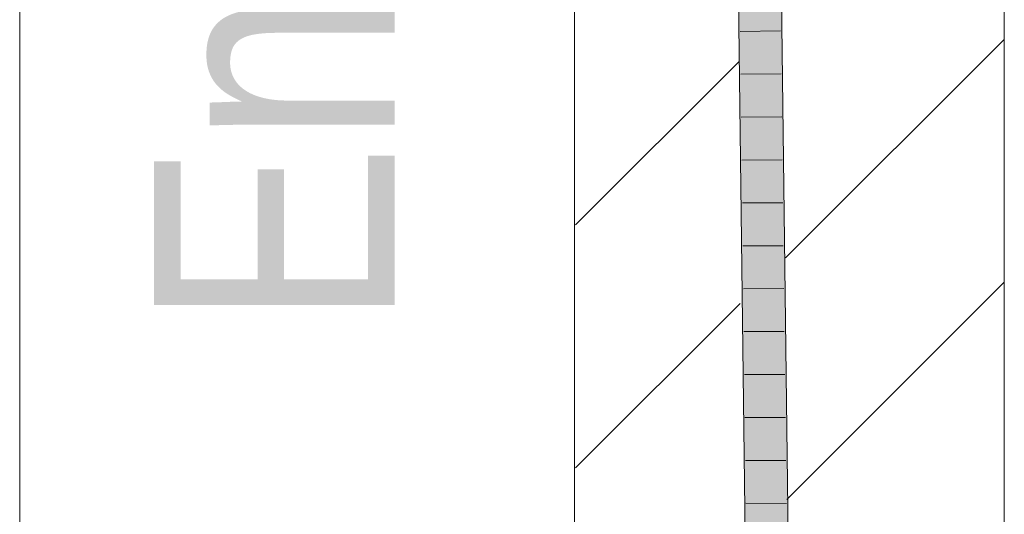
# Model space of a CAD drawing. Extents: x -620 to 3480, y 62 to 1107.
# Tile 230 of 256: x 179.65 to 185.38, y 868.72 to 871.6. Entities that reach past the tile are written whole.
import ezdxf
from ezdxf.lldxf.tags import DXFTag

# ---------------------------------------------------------------- set-up
doc = ezdxf.new("R2010")
doc.units = 0
doc.layers.get('0').update_dxf_attribs({"lineweight": 35})
for name, color, linetype, lineweight, true_color in [('E_Detail_Beschriftung', 7, 'Continuous', 13, 0x009900), ('E_Detail_Wandschraffur', 7, 'Continuous', 5, 0xc0c0c0), ('E_Leerrohr 25-A06G9GVN8I', 7, 'Continuous', 9, 0xff8000), ('E_Leerrohr 25-Shading', 7, 'Continuous', 9, 0xff8000)]:
    doc.layers.add(name, color=color, linetype=linetype, lineweight=lineweight, true_color=true_color)
doc.layers.add('E_Detail_Linie_Text_Bem', color=7, linetype='Continuous', lineweight=13)
doc.styles.get("Standard").update_dxf_attribs({"font": 'ARIALN.TTF'})
tags = doc.linetypes.add('fein_strichliert', pattern=[4, 1, -2, 1]).pattern_tags.tags
tags[8:9] = [DXFTag(74, 4), DXFTag(75, 0), DXFTag(340, '0'), DXFTag(46, 0.0), DXFTag(50, 0.0), DXFTag(44, 0.0), DXFTag(45, 0.0)]
tags[6:7] = [DXFTag(74, 4), DXFTag(75, 0), DXFTag(340, '0'), DXFTag(46, 0.0), DXFTag(50, 0.0), DXFTag(44, 0.0), DXFTag(45, 0.0)]
tags[4:5] = [DXFTag(74, 4), DXFTag(75, 0), DXFTag(340, '0'), DXFTag(46, 0.0), DXFTag(50, 0.0), DXFTag(44, 0.0), DXFTag(45, 0.0)]
tags = doc.linetypes.add('fein_strichliert-A06G9GVL8I', pattern=[4, 1, -2, 1]).pattern_tags.tags
tags[8:9] = [DXFTag(74, 4), DXFTag(75, 0), DXFTag(340, '0'), DXFTag(46, 0.0), DXFTag(50, 0.0), DXFTag(44, 0.0), DXFTag(45, 0.0)]
tags[6:7] = [DXFTag(74, 4), DXFTag(75, 0), DXFTag(340, '0'), DXFTag(46, 0.0), DXFTag(50, 0.0), DXFTag(44, 0.0), DXFTag(45, 0.0)]
tags[4:5] = [DXFTag(74, 4), DXFTag(75, 0), DXFTag(340, '0'), DXFTag(46, 0.0), DXFTag(50, 0.0), DXFTag(44, 0.0), DXFTag(45, 0.0)]

# ---------------------------------------------------------------- blocks, each defined once
blk = doc.blocks.new('Shading-A06G9GDP8I', base_point=(250.5309, 772.3447))
at = {"layer": 'E_Leerrohr 25-Shading', "color": 43, "true_color": 0xd7ab7f}
for points in [[(183.83, 872.0364), (183.8744, 868.3837), (183.8533, 872.0368), (183.877, 868.3837)], [(183.8533, 872.0368), (183.877, 868.3837), (183.8666, 872.037), (183.8935, 868.3835)], [(183.8935, 868.3835), (183.911, 868.3833), (183.8666, 872.037)], [(184.0878, 868.3817), (184.1244, 868.3813), (184.0434, 872.0402), (184.08, 872.0408)]]:
    blk.add_solid(points, dxfattribs=at)
at = {"layer": 'E_Leerrohr 25-Shading', "color": 31, "true_color": 0xfabd7f}
for points in [[(183.911, 868.3833), (183.9994, 868.3825), (183.8666, 872.037), (183.955, 872.0386)], [(183.9994, 868.3825), (184.0878, 868.3817), (183.955, 872.0386), (184.0434, 872.0402)]]:
    blk.add_solid(points, dxfattribs=at)
blk = doc.blocks.new('Referenz-A06G9GVT8I')
at = {"layer": 'E_Detail_Linie_Text_Bem', "linetype": 'fein_strichliert-A06G9GVL8I', "ltscale": 0.65}
blk.add_line((179.6514, 837.1587), (179.6514, 890.0379), dxfattribs=at)
at = {"layer": 'E_Detail_Linie_Text_Bem', "linetype": 'Continuous', "ltscale": 0.13}
for p, q in [((182.8798, 866.1667), (182.8798, 877.9667)), ((185.3798, 877.9667), (185.3798, 837.9667))]:
    blk.add_line(p, q, dxfattribs=at)
at = {"layer": 'E_Detail_Wandschraffur', "linetype": 'fein_strichliert', "ltscale": 0.13}
for p, q in [((184.1075, 870.2171), (185.3798, 871.4894)), ((182.8846, 868.9942), (183.8423, 869.9519))]:
    blk.add_line(p, q, dxfattribs=at)
at = {"layer": 'E_Detail_Wandschraffur', "linetype": 'ByBlock', "ltscale": 0.13}
for p, q in [((182.885, 870.4089), (183.8348, 871.3586)), ((184.1147, 868.81), (185.3798, 870.0752))]:
    blk.add_line(p, q, dxfattribs=at)
at = {"layer": 'E_Leerrohr 25-A06G9GVN8I', "linetype": 'Continuous', "ltscale": 0.13}
for p, q in [((183.8744, 868.3837), (183.83, 872.0364)), ((184.1244, 868.3813), (184.08, 872.0408)), ((184.0786, 871.5391), (183.8436, 871.5358)), ((184.0816, 871.2889), (183.8466, 871.2861)), ((184.0846, 871.0387), (183.8496, 871.0363)), ((184.0877, 870.7885), (183.8527, 870.7865)), ((184.0907, 870.5383), (183.8557, 870.5368)), ((184.0937, 870.2881), (183.8587, 870.287)), ((184.0968, 870.0379), (183.8618, 870.0372)), ((184.0998, 869.7877), (183.8648, 869.7875)), ((184.1029, 869.5375), (183.8679, 869.5377)), ((184.1059, 869.2873), (183.8709, 869.2879)), ((184.1089, 869.0371), (183.8739, 869.0382)), ((184.112, 868.7869), (183.877, 868.7884))]:
    blk.add_line(p, q, dxfattribs=at)
at = {"layer": 'E_Detail_Beschriftung', "linetype": 'Continuous', "ltscale": 0.13, "insert": (180.4325, 869.8116), "char_height": 1.4, "attachment_point": 1, "rotation": 90}
blk.add_mtext('{\\fArial Narrow;Endtüllen}', dxfattribs=at)

msp = doc.modelspace()

# ---------------------------------------------------------------- block references
at = {"color": 8, "lineweight": 25, "ltscale": 0.25, "true_color": 0x808080}
msp.add_blockref('Referenz-A06G9GVT8I', (0, 0), dxfattribs=at)
msp.add_blockref('Shading-A06G9GDP8I', (250.5309, 772.3447))

doc.saveas('drawing.dxf')
